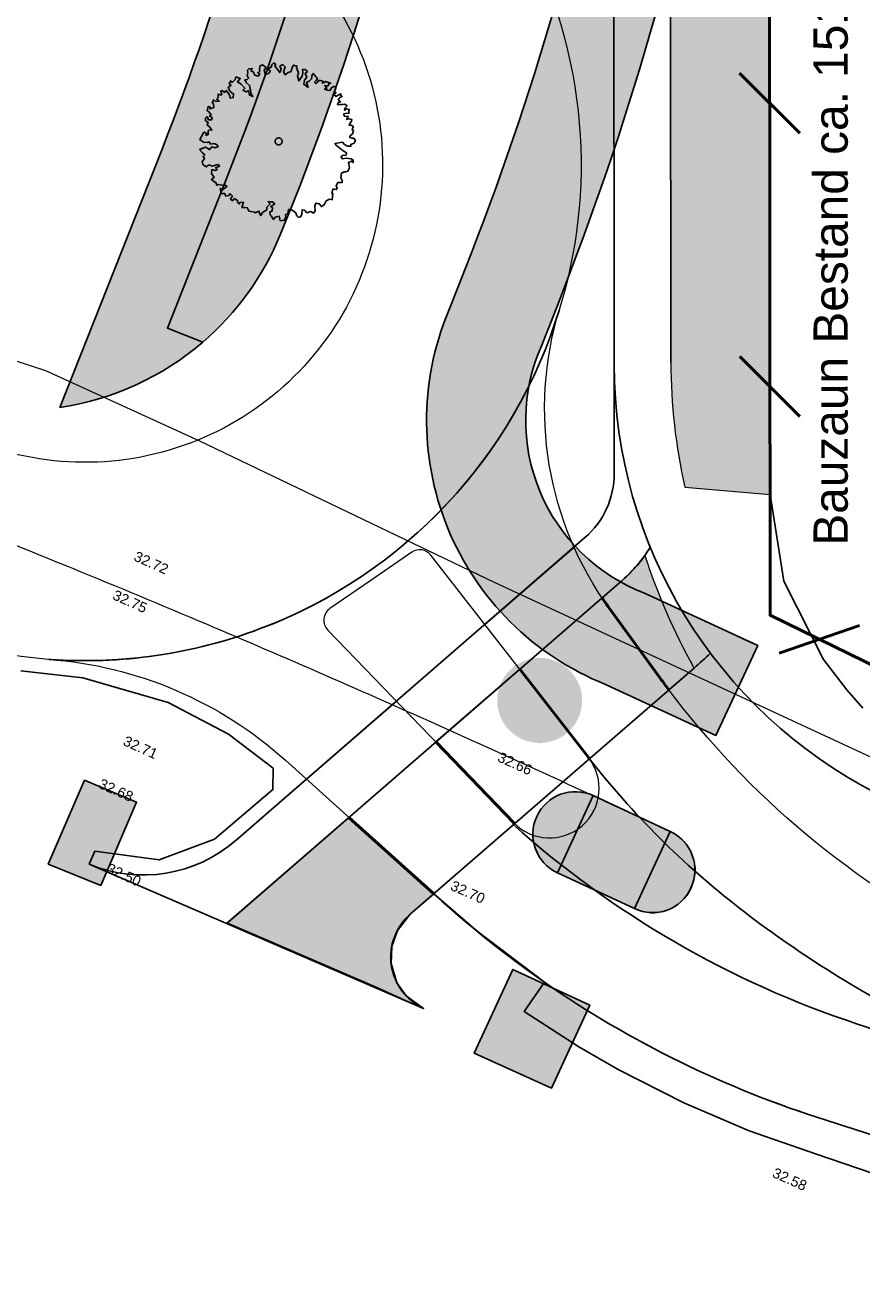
# Model space of a CAD drawing. Header units: metres. Extents: x -5569892 to 1712241, y -5568463 to 2085.
# Tile 16 of 68: x -5 to 25, y -229 to -184. Entities that reach past the tile are written whole.
import ezdxf

# ---------------------------------------------------------------- set-up
doc = ezdxf.new("R2010")
doc.units = ezdxf.units.M
doc.header["$LTSCALE"] = 0.5
doc.linetypes.add('Linienart-34', pattern=[4.2330000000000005, 2.116, -2.117])
for name, color, linetype, lineweight in [('30 -39 Baustelle- Fläche', 7, 'Continuous', 15), ('99.02_Vermesserplan-Höhe SWP', 7, 'Continuous', 18), ('99.02_Vermesserplan-Linie Zaun', 7, 'Continuous', 18), ('99.04_Ausf Ketziner Str-S-Achse-Berechnungen', 7, 'Continuous', 20), ('99.04_Ausf Ketziner Str-S-Borde-Kantenstein', 7, 'Continuous', 25), ('99.04_Erschließung_VP-KRA_S-LP-Krampnitz 1.BA$0$S-Achse-Berechn', 255, 'Continuous', 20), ('99.04_Erschließung_VP-S-Borde-Kantenstein', 7, 'Continuous', 25), ('Bemaßung', 7, 'Continuous', 5), ('Keine', 7, 'Continuous', 9)]:
    doc.layers.add(name, color=color, linetype=linetype, lineweight=lineweight)
for name, color, linetype, lineweight, true_color in [('99.04_Ausf Ketziner Str-E-EZF-NA 0.25', 7, 'Continuous', 25, 0x729900), ('99.04_Ausf Ketziner Str-S-Baum-versetzen_Schraffur', 30, 'Continuous', 30, 0xff7f00), ('99.04_Ausf Ketziner Str-S-Borde-Rundbord', 3, 'Continuous', 50, 0x00ff00), ('99.04_Ausf Ketziner Str-S-Markierung-Hilfslinien', 6, 'Continuous', 25, 0xff00ff), ('99.04_Ausf Ketziner Str-S_Hilfslinien_Variante 2a_2022-01-25', 30, 'Continuous', 25, 0xff7f00), ('99.04_Erschließung_VP-S-Farben-Fahrbahn-Fahrbahnteiler', 7, 'Continuous', 25, 0x666666), ('99.04_Erschließung_VP-S-Farben-Gehweg-Betonsteinpflaster', 7, 'Continuous', 25, 0xffd6a8), ('99.04_Erschließung_VP-S-Farben-Mulde', 7, 'Continuous', 25, 0xa8ffff), ('99.04_Erschließung_VP-S-Farben-Radweg', 7, 'Continuous', 25, 0xffa8a8), ('S-Baum', 7, 'Continuous', 25, 0x4c994c)]:
    doc.layers.add(name, color=color, linetype=linetype, lineweight=lineweight, true_color=true_color)
doc.styles.add('Arial', font='arial.ttf')

# ---------------------------------------------------------------- blocks, each defined once
blk = doc.blocks.new('Gruppe-31')
at = {"layer": 'S-Baum', "flags": 128}
blk.add_lwpolyline([(6.608975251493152, -188.1841926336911), (6.541123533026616, -188.1818883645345), (6.462636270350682, -188.1594231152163), (6.464269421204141, -188.1113835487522), (6.554875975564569, -188.0267545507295), (6.598383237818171, -187.9122335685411), (6.550998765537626, -187.8908199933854), (6.552625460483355, -187.842784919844), (6.591391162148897, -187.7846861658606), (6.517069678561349, -187.7227529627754), (6.437532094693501, -187.7313740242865), (6.45018013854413, -187.6921937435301), (6.521673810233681, -187.5871099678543), (6.53245228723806, -187.5195747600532), (6.44548660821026, -187.4968243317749), (6.348408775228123, -187.5218227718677), (6.408592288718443, -187.4163538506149), (6.264697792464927, -187.4029873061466), (6.2560710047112, -187.3234794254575), (6.355690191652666, -187.307050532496), (6.432020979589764, -187.3096439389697), (6.42718051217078, -187.2019729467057), (6.447929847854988, -187.1743835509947), (6.360960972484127, -187.1516345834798), (6.280176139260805, -187.1969858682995), (6.282762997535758, -187.1206855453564), (6.364604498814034, -187.0442465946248), (6.287458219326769, -186.9822175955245), (6.207630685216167, -186.999318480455), (6.131301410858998, -186.9967266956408), (6.031969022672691, -187.0046756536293), (6.05415589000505, -186.9346985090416), (6.134560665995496, -186.9006465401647), (6.057799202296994, -186.8273168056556), (6.128618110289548, -186.7420135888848), (6.197424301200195, -186.7160579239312), (6.141839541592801, -186.685879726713), (6.144143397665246, -186.6180634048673), (6.054876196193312, -186.663130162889), (5.965607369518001, -186.7081984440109), (5.897902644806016, -186.6181941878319), (5.978400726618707, -186.5813212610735), (5.911511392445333, -186.5507557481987), (5.954061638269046, -186.4645001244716), (5.976820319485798, -186.377569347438), (5.889850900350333, -186.3548132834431), (5.808392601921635, -186.4199530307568), (5.766134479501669, -186.4977344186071), (5.678491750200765, -186.4947620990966), (5.572407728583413, -186.451555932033), (5.652906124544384, -186.4146735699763), (5.576432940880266, -186.3328671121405), (5.695173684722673, -186.3368925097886), (5.726029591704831, -186.2615564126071), (5.786065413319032, -186.2437850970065), (5.679693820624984, -186.2090580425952), (5.609973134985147, -186.1784043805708), (5.551422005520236, -186.2358329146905), (5.491768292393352, -186.2422908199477), (5.522624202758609, -186.1669547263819), (5.426892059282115, -186.1523895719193), (5.367522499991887, -186.1503761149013), (5.325927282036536, -186.2083789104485), (5.27624101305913, -186.2547903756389), (5.218505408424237, -186.2047365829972), (5.279881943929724, -186.1474093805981), (5.321474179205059, -186.089401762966), (5.25688317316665, -185.9910205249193), (5.172215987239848, -185.9004496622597), (5.139778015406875, -185.9389532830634), (5.114721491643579, -186.0937084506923), (5.024393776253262, -186.1698603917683), (4.93483749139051, -186.223404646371), (4.988555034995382, -186.3921451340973), (4.836707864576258, -186.2794861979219), (4.86996049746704, -186.1335025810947), (4.941454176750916, -186.0284188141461), (4.889224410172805, -185.8993372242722), (4.967853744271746, -185.834108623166), (4.88252142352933, -185.763312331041), (4.794875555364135, -185.7603399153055), (4.810737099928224, -185.8768735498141), (4.786921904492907, -185.9948872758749), (4.665071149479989, -186.1661624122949), (4.611643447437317, -185.9889452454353), (4.654579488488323, -185.8913834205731), (4.582322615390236, -185.6852298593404), (4.595258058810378, -185.6375751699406), (4.477576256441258, -185.6024645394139), (4.417391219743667, -185.7079318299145), (4.39329718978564, -185.8344226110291), (4.28452404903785, -185.8703460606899), (4.182605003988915, -185.954589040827), (4.126594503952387, -185.853668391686), (4.183709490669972, -185.6717160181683), (4.098754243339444, -185.5896155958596), (3.997798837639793, -185.6456068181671), (4.042600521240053, -185.7433169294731), (3.99022307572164, -185.8688492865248), (3.887683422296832, -185.7210861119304), (3.822231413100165, -185.6481391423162), (3.852801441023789, -185.5812790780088), (3.786966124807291, -185.5196344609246), (3.707950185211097, -185.5961700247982), (3.693672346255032, -185.6833836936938), (3.575750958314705, -185.7387963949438), (3.660706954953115, -185.8208976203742), (3.578292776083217, -185.9142925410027), (3.48121341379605, -185.9392893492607), (3.439079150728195, -185.7855029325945), (3.43559624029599, -185.7821436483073), (3.509533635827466, -185.6884620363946), (3.385286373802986, -185.5965441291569), (3.296400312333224, -185.6303029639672), (3.281452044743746, -185.7373083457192), (3.289788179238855, -185.8252936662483), (3.217388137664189, -185.8737605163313), (3.28643476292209, -185.9241971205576), (3.232862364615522, -186.0015987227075), (3.109528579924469, -185.9662972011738), (3.054474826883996, -185.8371190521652), (2.976276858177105, -185.8061700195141), (3.018536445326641, -185.7283918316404), (2.902244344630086, -185.73576246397), (2.849727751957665, -185.7820787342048), (2.866165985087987, -185.8816541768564), (2.843407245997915, -185.9685865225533), (2.891032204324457, -186.0663907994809), (2.838514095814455, -186.1127054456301), (2.76180287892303, -186.1214223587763), (2.81469960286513, -186.2307215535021), (2.91887089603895, -186.3304435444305), (2.964771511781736, -186.4791154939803), (2.968941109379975, -186.6065679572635), (3.04446053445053, -186.716636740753), (2.918869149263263, -186.6642824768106), (2.884947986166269, -186.4962141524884), (2.803777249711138, -186.552874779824), (2.689881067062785, -186.4895986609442), (2.760029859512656, -186.4240777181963), (2.628929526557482, -186.283833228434), (2.495917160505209, -186.2001069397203), (2.596348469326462, -186.0762034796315), (2.442489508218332, -186.0228881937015), (2.419445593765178, -186.1182989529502), (2.317142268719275, -186.2138497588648), (2.26223233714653, -186.1638894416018), (2.207702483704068, -186.2695461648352), (2.276460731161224, -186.3284626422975), (2.175503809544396, -186.3844522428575), (2.230270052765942, -186.5221079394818), (2.362617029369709, -186.6256166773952), (2.349821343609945, -186.7524929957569), (2.241719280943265, -186.7686286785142), (2.214265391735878, -186.6601931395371), (2.103724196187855, -186.4980136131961), (2.041962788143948, -186.5666431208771), (1.956334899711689, -186.5043304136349), (1.907603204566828, -186.5224787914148), (1.942870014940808, -186.6509851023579), (1.88321598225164, -186.6574524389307), (1.816321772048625, -186.626891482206), (1.814021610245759, -186.6947150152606), (1.811338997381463, -186.7738385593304), (1.770515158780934, -186.809235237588), (1.855854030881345, -186.8800238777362), (1.727964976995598, -186.8954893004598), (1.662413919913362, -186.8253701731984), (1.610715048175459, -186.9311260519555), (1.657433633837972, -186.9723133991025), (1.664432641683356, -187.0998649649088), (1.523889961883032, -187.1545128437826), (1.537597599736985, -187.0842512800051), (1.467497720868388, -187.0648945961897), (1.425852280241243, -187.2077670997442), (1.492363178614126, -187.2496304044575), (1.576360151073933, -187.3599866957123), (1.515362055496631, -187.4060161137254), (1.601276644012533, -187.4598520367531), (1.590208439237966, -187.5358607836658), (1.471470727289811, -187.5318386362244), (1.427057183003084, -187.4228231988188), (1.365674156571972, -187.4801564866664), (1.374012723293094, -187.5681395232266), (1.45963818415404, -187.6304545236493), (1.428394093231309, -187.7170975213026), (1.513730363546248, -187.7878931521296), (1.5977273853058, -187.8982478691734), (1.570016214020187, -187.8858455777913), (1.469839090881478, -187.9137141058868), (1.465242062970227, -188.0493565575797), (1.384743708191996, -188.086237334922), (1.406831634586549, -188.0190848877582), (1.340612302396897, -187.9687402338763), (1.30007678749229, -187.9956586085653), (1.1759274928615, -188.2347557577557), (1.300172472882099, -188.3266712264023), (1.435488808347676, -188.3425780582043), (1.495907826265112, -188.3135075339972), (1.549763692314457, -188.3945485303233), (1.66945810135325, -188.3703147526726), (1.764332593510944, -188.4103079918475), (1.821302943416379, -188.4829728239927), (1.712247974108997, -188.5273684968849), (1.597298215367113, -188.4951817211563), (1.51488164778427, -188.5885773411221), (1.456856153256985, -188.5470018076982), (1.370559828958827, -188.5044682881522), (1.163947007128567, -188.5879934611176), (1.256805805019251, -188.687329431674), (1.341762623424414, -188.7694299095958), (1.282919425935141, -188.8353311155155), (1.337165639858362, -188.9050707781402), (1.256900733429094, -189.0183412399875), (1.281817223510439, -189.1182065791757), (1.395042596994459, -189.2012626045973), (1.50515492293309, -189.1257816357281), (1.610951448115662, -189.1774653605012), (1.731316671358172, -189.1334516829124), (1.819914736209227, -189.1081617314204), (1.866057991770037, -189.166313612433), (1.728059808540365, -189.2295311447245), (1.785415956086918, -189.2908897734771), (1.713689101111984, -189.3195760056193), (1.589968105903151, -189.2955759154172), (1.585367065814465, -189.431220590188), (1.676884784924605, -189.5701234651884), (1.578080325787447, -189.645987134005), (1.663710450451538, -189.708303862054), (1.738791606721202, -189.7476281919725), (1.775015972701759, -189.847876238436), (1.835343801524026, -189.8216338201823), (1.961981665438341, -189.8428992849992), (2.02945088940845, -189.8565051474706), (2.0586793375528, -189.8292033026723), (2.124612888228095, -189.8880208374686), (1.973577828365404, -190.0017216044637), (1.887284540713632, -189.9591913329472), (1.932227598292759, -190.1361215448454), (2.048134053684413, -190.1400523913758), (2.093225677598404, -190.2292826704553), (2.201610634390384, -190.2046661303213), (2.23501174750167, -190.1379020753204), (2.319675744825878, -190.2284744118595), (2.248569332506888, -190.3222551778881), (2.248186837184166, -190.333556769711), (2.322597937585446, -190.3926618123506), (2.393038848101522, -190.3186666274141), (2.50918731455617, -190.3989898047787), (2.495864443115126, -190.4579522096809), (2.553601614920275, -190.5080060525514), (2.5837860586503, -190.4524458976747), (2.711387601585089, -190.4454580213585), (2.657006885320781, -190.6303382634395), (2.753124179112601, -190.6335932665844), (2.852073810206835, -190.6369537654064), (2.869942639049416, -190.6941372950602), (2.907511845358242, -190.7548240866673), (2.955186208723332, -190.7677594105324), (3.109719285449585, -190.8012901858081), (3.128547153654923, -190.8302186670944), (3.149005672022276, -190.8111114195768), (3.258348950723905, -190.7582374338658), (3.282980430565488, -190.8665764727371), (3.320929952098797, -190.915956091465), (3.383938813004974, -190.8105900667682), (3.53430057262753, -190.7166730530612), (3.537559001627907, -190.6205936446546), (3.649299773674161, -190.4970729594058), (3.580923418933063, -190.4268493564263), (3.739237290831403, -190.4322176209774), (3.81326715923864, -190.5026337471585), (3.674216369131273, -190.5969351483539), (3.73233685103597, -190.6356866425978), (3.728311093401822, -190.7543683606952), (3.639330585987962, -190.790958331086), (3.653031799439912, -190.8876176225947), (3.691268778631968, -190.9285212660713), (3.766117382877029, -191.0583699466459), (3.828458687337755, -190.9727807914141), (3.973976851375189, -190.938109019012), (4.007897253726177, -191.1061765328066), (4.164439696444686, -191.0803659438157), (4.208330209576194, -190.9545441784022), (4.190843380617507, -190.8860503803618), (4.279824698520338, -190.8494596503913), (4.304504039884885, -190.7060117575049), (4.373021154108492, -190.6885335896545), (4.431045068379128, -190.7301090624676), (4.563775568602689, -190.8223091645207), (4.591611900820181, -190.9194446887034), (4.657449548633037, -190.9810901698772), (4.737663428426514, -190.9526901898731), (4.76889890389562, -190.866046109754), (4.782655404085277, -190.7109084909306), (4.861426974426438, -190.7248976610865), (4.946097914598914, -190.8154741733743), (5.083519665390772, -190.7692069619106), (5.180450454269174, -190.8319100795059), (5.242791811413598, -190.7463193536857), (5.228659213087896, -190.578921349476), (5.2690478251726, -190.4727834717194), (5.387115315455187, -190.4965910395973), (5.460091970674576, -190.5980855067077), (5.561048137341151, -190.5420950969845), (5.633884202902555, -190.3974523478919), (5.743611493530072, -190.3332783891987), (5.841884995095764, -190.3564130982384), (5.868958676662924, -190.1423183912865), (5.829667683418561, -190.1324938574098), (5.862919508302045, -189.9865110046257), (5.922291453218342, -189.9885237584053), (5.998328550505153, -189.9995913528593), (6.019078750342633, -189.9719996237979), (6.019364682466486, -189.9635220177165), (5.98625647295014, -189.8548947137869), (6.058128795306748, -189.7385068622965), (6.094499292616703, -189.7510572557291), (6.193829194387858, -189.7431121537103), (6.195842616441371, -189.6837669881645), (6.151039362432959, -189.5860568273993), (6.165463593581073, -189.4111376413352), (6.196559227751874, -189.412191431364), (6.266041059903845, -189.3664528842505), (6.313814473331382, -189.3765603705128), (6.393927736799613, -189.3509881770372), (6.454781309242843, -189.2257385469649), (6.413044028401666, -189.0376009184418), (6.522099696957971, -188.993207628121), (6.579841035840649, -189.0432545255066), (6.582811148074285, -188.9556534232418), (6.51630486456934, -188.9137934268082), (6.338870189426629, -188.8879716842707), (6.202117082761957, -188.9144534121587), (6.156072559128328, -188.8534831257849), (6.197659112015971, -188.7954808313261), (6.334029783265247, -188.780299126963), (6.345099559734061, -188.7042904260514), (6.223014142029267, -188.6322484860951), (5.994403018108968, -188.4462636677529), (5.937332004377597, -188.3764282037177), (6.202168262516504, -188.3288276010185), (6.278737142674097, -188.4078124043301), (6.384149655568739, -188.4707960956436), (6.500446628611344, -188.4634209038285), (6.493880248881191, -188.4066175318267), (6.493880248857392, -188.4066175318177), (6.611414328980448, -188.3625094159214), (6.662833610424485, -188.2652297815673)], close=True, dxfattribs=at)
at = {"layer": 'S-Baum'}
blk.add_rational_spline([(3.920243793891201, -188.4151687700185), (3.682406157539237, -188.3514254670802), (3.746149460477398, -188.1135878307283), (3.983987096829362, -188.1773311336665), (4.221824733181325, -188.2410744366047), (4.158081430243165, -188.4789120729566), (3.920243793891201, -188.4151687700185)], [1, 0.3333333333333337, 0.3333333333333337, 1, 0.3333333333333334, 0.3333333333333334, 1], degree=3, knots=[0, 0, 0, 0, 0.5, 0.5, 0.5, 1, 1, 1, 1], dxfattribs=at)
blk = doc.blocks.new('_23-07-06_Massenplan_TB_Weiterführende Schule (3D)')
at = {"layer": '99.04_Ausf Ketziner Str-E-EZF-NA 0.25', "linetype": 'Continuous', "lineweight": 0, "true_color": 0xdfff80}
h = blk.add_hatch(color=61, dxfattribs=at)
edge = h.paths.add_edge_path()
edge.add_line((18.28408204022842, -200.4957102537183), (21.29467773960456, -200.7585422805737))
edge.add_line((21.29467773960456, -200.7585422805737), (21.27044393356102, -171.8932475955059))
edge.add_line((21.27044393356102, -171.8932475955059), (17.77044516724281, -171.8961860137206))
edge.add_line((17.77044516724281, -171.8961860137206), (17.7907635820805, -196.0977928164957))
edge.add_line((17.7907635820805, -196.0977928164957), (17.79076358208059, -196.0977928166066))
edge.add_arc((37.79075650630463, -196.0810018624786), 19.9999999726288, 180.0481025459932, 192.7522313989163)
edge.add_line((18.28408203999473, -200.4957102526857), (18.28408204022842, -200.4957102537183))
h = blk.add_hatch(color=61, dxfattribs=at)
edge = h.paths.add_edge_path()
edge.add_line((16.87566166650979, -202.904403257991), (16.87566166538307, -202.9044032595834))
edge.add_arc((12.79405168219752, -200.0164178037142), 5.000000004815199, 310.9492347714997, 324.718288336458, ccw=False)
edge.add_line((16.07100210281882, -203.7928706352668), (16.07100210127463, -203.7928706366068))
edge.add_line((16.07100210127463, -203.7928706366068), (15.36414752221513, -204.4062312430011))
edge.add_line((15.36414752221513, -204.4062312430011), (17.7212180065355, -207.6568999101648))
edge.add_line((17.7212180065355, -207.6568999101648), (18.61022269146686, -206.8854817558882))
edge.add_arc((39.25992096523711, -195.5199671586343), 23.57084981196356, 198.2574203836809, 208.8282174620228, ccw=False)
h = blk.add_hatch(color=61, dxfattribs=at)
edge = h.paths.add_edge_path()
edge.add_line((6.433198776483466, -212.1559046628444), (2.14835282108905, -215.8740042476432))
edge.add_line((2.14835282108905, -215.8740042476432), (7.443447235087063, -218.1556050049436))
edge.add_line((7.443447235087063, -218.1556050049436), (9.066571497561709, -218.8982105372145))
edge.add_arc((9.9086342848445, -217.0841188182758), 1.999999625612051, 130.9492180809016, 245.10027420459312, ccw=False)
edge.add_line((8.597854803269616, -215.5735375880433), (9.428876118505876, -214.852433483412))
edge.add_line((9.428876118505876, -214.852433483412), (6.433198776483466, -212.1559046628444))
at = {"layer": '99.04_Ausf Ketziner Str-S-Baum-versetzen_Schraffur', "linetype": 'Continuous', "lineweight": 0, "true_color": 0xff7f00}
h = blk.add_hatch(color=30, dxfattribs=at)
edge = h.paths.add_edge_path()
edge.add_arc((13.16225209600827, -208.0285875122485), 1.499999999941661, 20.70020898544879, 110.7002090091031)
edge.add_line((12.6320347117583, -206.6254234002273), (12.63203471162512, -206.6254234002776))
edge.add_arc((13.16225209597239, -208.0285875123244), 1.499999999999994, 110.7002090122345, 200.7002090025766)
edge.add_line((11.75908798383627, -208.5588048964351), (11.7590879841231, -208.5588048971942))
edge.add_arc((13.16225209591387, -208.0285875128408), 1.499999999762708, 200.7002090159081, 290.7002090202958)
edge.add_arc((13.16225209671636, -208.0285875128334), 1.499999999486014, 290.7002089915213, 380.7002090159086)
at = {"layer": '99.04_Erschließung_VP-S-Farben-Fahrbahn-Fahrbahnteiler', "linetype": 'Continuous', "lineweight": 0}
h = blk.add_hatch(color=251, dxfattribs=at)
edge = h.paths.add_edge_path()
edge.add_line((13.79058459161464, -214.1105016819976), (15.04857512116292, -211.3870002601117))
edge.add_arc((14.41976235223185, -212.7488353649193), 1.500000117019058, 65.21537439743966, 155.2001173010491)
edge.add_arc((14.42718410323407, -212.7461045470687), 1.505602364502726, 155.4129228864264, 244.9872154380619)
h = blk.add_hatch(color=251, dxfattribs=at)
edge = h.paths.add_edge_path()
edge.add_arc((17.14785873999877, -214.0372145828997), 1.482862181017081, 244.5689361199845, 335.8639584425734)
edge.add_arc((17.13943946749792, -214.0143405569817), 1.500000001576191, 335.1981040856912, 425.1882221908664)
edge.add_line((17.76889748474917, -212.6528037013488), (16.51108090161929, -215.3763912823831))
at = {"layer": '99.04_Erschließung_VP-S-Farben-Gehweg-Betonsteinpflaster', "linetype": 'Continuous', "lineweight": 0, "true_color": 0xffd6a8}
h = blk.add_hatch(color=41, dxfattribs=at)
edge = h.paths.add_edge_path()
edge.add_line((8.722471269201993, -114.757443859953), (6.222472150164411, -114.7595427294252))
edge.add_line((6.222472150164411, -114.7595427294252), (6.256069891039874, -154.7783784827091))
edge.add_line((6.256069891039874, -154.7783784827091), (6.256069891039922, -154.7783784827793))
edge.add_arc((-85.57867204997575, -154.8393027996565), 91.83476214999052, -21.55018855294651, 0.038010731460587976, ccw=False)
edge.add_line((-0.1635112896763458, -188.5716885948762), (-0.1635112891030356, -188.5716885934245))
edge.add_line((-0.1635112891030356, -188.5716885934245), (-3.765634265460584, -197.6880718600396))
edge.add_arc((-5.241975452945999, -187.7976514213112), 9.999999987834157, 278.4898450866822, 310.6914595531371)
edge.add_line((1.277878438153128, -195.3799667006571), (0.02936401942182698, -194.8866457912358))
edge.add_line((0.02936401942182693, -194.8866457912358), (2.161567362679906, -189.4903883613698))
edge.add_arc((-85.4937942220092, -154.8554267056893), 94.24989646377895, 338.4397075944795, 360.04811458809)
edge.add_line((8.756069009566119, -154.7762796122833), (8.722471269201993, -114.757443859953))
h = blk.add_hatch(color=41, dxfattribs=at)
edge = h.paths.add_edge_path()
edge.add_line((21.22473198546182, -117.4509474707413), (17.72473823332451, -117.453885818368))
edge.add_line((17.72473823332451, -117.453885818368), (17.75606583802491, -154.7687236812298))
edge.add_line((17.75606583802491, -154.7687236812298), (17.75606583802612, -154.7687236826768))
edge.add_arc((-85.49378434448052, -154.8554285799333), 103.2498865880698, -21.560292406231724, 0.04811458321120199, ccw=False)
edge.add_line((10.5318505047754, -192.7977075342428), (10.53185050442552, -192.7977075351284))
edge.add_line((10.53185050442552, -192.7977075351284), (10.04420175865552, -194.0592877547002))
edge.add_line((10.04420175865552, -194.0592877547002), (10.04420175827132, -194.05928775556))
edge.add_arc((19.19577534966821, -198.1482351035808), 10.0235118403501, 155.9247815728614, 248.2983980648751)
edge.add_line((15.4893539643, -207.4613028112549), (15.48935396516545, -207.4613028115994))
edge.add_line((15.48935396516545, -207.4613028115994), (19.37378514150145, -209.2635018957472))
edge.add_line((19.37378514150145, -209.2635018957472), (20.85862528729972, -206.0940776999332))
edge.add_line((20.85862528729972, -206.0940776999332), (16.85901216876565, -204.2388627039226))
edge.add_arc((19.2039329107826, -198.1398621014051), 6.534252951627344, 156.023573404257, 248.9694349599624, ccw=False)
edge.add_line((13.23350283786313, -195.4845982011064), (13.78696061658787, -194.0838872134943))
edge.add_line((13.78696061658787, -194.0838872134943), (13.78696061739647, -194.0838872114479))
edge.add_arc((-85.49378049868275, -154.8554293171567), 106.7498827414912, 338.4397075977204, 360.0481145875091)
edge.add_line((21.25606460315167, -154.7657852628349), (21.25606460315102, -154.7657852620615))
edge.add_line((21.25606460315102, -154.7657852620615), (21.22473198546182, -117.4509474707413))
h = blk.add_hatch(color=41, dxfattribs=at)
edge = h.paths.add_edge_path()
edge.add_line((21.22473198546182, -117.4509474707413), (17.72473823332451, -117.453885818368))
edge.add_line((17.72473823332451, -117.453885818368), (17.75606583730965, -154.7687236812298))
edge.add_arc((-85.49378434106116, -154.8554285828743), 103.2498865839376, -21.560292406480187, 0.048114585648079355, ccw=False)
edge.add_line((10.53185050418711, -192.797707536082), (10.04420175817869, -194.0592877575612))
edge.add_line((10.04420175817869, -194.0592877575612), (10.04420175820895, -194.0592877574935))
edge.add_arc((19.19577534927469, -198.1482351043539), 10.02351183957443, 155.9247815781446, 248.29839806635)
edge.add_line((15.48935396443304, -207.4613028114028), (15.48935396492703, -207.4613028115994))
edge.add_line((15.48935396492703, -207.4613028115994), (19.37378514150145, -209.2635018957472))
edge.add_line((19.37378514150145, -209.2635018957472), (20.85862528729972, -206.0940776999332))
edge.add_line((20.85862528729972, -206.0940776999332), (16.85901216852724, -204.2388627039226))
edge.add_arc((19.20393291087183, -198.139862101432), 6.534252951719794, 156.0235734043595, 248.9694349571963, ccw=False)
edge.add_line((13.23350283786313, -195.4845982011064), (13.78696061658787, -194.0838872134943))
edge.add_line((13.78696061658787, -194.0838872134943), (13.78696061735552, -194.0838872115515))
edge.add_arc((-85.49378049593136, -154.8554293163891), 106.7498827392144, 338.4397075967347, 360.0481145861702)
edge.add_line((21.25606460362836, -154.7657852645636), (21.25606460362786, -154.7657852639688))
edge.add_line((21.25606460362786, -154.7657852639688), (21.22473198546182, -117.4509474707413))
h = blk.add_hatch(color=41, dxfattribs=at)
edge = h.paths.add_edge_path()
edge.add_line((8.724741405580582, -117.4614416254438), (6.224742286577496, -117.463540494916))
edge.add_line((6.224742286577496, -117.463540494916), (6.256069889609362, -154.7783784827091))
edge.add_line((6.256069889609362, -154.7783784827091), (6.256069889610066, -154.7783784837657))
edge.add_arc((-85.57867205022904, -154.8393028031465), 91.8347621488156, -21.550188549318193, 0.038010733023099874, ccw=False)
edge.add_line((-0.1635112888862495, -188.5716885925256), (-0.1635112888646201, -188.5716885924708))
edge.add_line((-0.1635112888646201, -188.5716885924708), (-3.765634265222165, -197.6880718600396))
edge.add_arc((-5.241975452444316, -187.7976514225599), 9.999999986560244, 278.4898450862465, 310.6914595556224)
edge.add_line((1.277878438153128, -195.3799667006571), (0.02936401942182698, -194.8866457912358))
edge.add_line((0.02936401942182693, -194.8866457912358), (2.16156736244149, -189.4903883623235))
edge.add_arc((-85.49379423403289, -154.8554267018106), 94.24989647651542, 338.4397075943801, 360.0481145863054)
edge.add_line((8.756069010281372, -154.7762796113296), (8.724741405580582, -117.4614416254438))
for points in [[(15.0489375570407, -211.3871677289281), (13.79058698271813, -214.1105027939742), (16.51045126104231, -215.3760945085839), (17.76893409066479, -212.6529032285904)], [(10.84787892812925, -220.4791407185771), (13.58439576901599, -221.7089440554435), (14.9361617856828, -218.7834385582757), (12.21463341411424, -217.521197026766)]]:
    blk.add_hatch(color=41, dxfattribs=at).paths.add_polyline_path(points)
at = {"layer": '99.04_Erschließung_VP-S-Farben-Mulde', "linetype": 'Continuous', "lineweight": 0, "true_color": 0xa8ffff}
h = blk.add_hatch(color=131, dxfattribs=at)
edge = h.paths.add_edge_path()
edge.add_line((11.22474052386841, -117.4593427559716), (8.724741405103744, -117.4614416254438))
edge.add_line((8.724741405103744, -117.4614416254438), (8.756069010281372, -154.7762796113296))
edge.add_arc((-85.4937942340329, -154.8554267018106), 94.24989647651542, -21.56029240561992, 0.04811458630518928, ccw=False)
edge.add_line((2.16156736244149, -189.4903883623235), (0.02936401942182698, -194.8866457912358))
edge.add_line((0.02936401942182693, -194.8866457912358), (1.277878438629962, -195.3799666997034))
edge.add_arc((-5.241968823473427, -187.7976561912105), 9.999992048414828, 310.6914485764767, 337.6825756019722)
edge.add_line((4.008966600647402, -191.5950282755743), (4.486646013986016, -190.4090881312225))
edge.add_line((4.486646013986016, -190.4090881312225), (4.486646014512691, -190.4090881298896))
edge.add_arc((-85.49379148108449, -154.8554272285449), 96.74989372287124, 338.4397075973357, 360.0481145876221)
edge.add_line((11.25606812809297, -154.7741807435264), (11.25606812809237, -154.7741807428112))
edge.add_line((11.25606812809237, -154.7741807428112), (11.22474052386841, -117.4593427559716))
h = blk.add_hatch(color=131, dxfattribs=at)
edge = h.paths.add_edge_path()
edge.add_line((11.22474052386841, -117.4593427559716), (8.724741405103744, -117.4614416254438))
edge.add_line((8.724741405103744, -117.4614416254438), (8.756069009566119, -154.7762796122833))
edge.add_arc((-85.4937942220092, -154.8554267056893), 94.24989646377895, -21.560292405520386, 0.048114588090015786, ccw=False)
edge.add_line((2.161567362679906, -189.4903883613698), (0.02936401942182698, -194.8866457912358))
edge.add_line((0.02936401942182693, -194.8866457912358), (1.277878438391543, -195.3799666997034))
edge.add_arc((-5.241968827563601, -187.7976561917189), 9.999992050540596, 310.6914485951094, 337.6825756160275)
edge.add_line((4.008966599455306, -191.5950282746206), (4.486646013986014, -190.4090881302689))
edge.add_arc((-85.49379147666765, -154.8554272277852), 96.74989371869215, 338.4397075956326, 360.0481145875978)
edge.add_line((11.25606812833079, -154.7741807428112), (11.22474052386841, -117.4593427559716))
at = {"layer": '99.04_Erschließung_VP-S-Farben-Radweg', "linetype": 'Continuous', "lineweight": 0, "true_color": 0xffa8a8}
blk.add_hatch(color=21, dxfattribs=at).paths.add_polyline_path([(-2.903181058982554, -210.8421790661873), (-4.179229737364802, -213.8021046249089), (-2.327241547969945, -214.5581805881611), (-1.061338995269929, -211.6217900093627)])
at = {"layer": '99.02_Vermesserplan-Linie Zaun', "color": 7, "linetype": 'Continuous', "lineweight": 18}
for p, q in [((-65.1452074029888, -176.3586237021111), (-4.271977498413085, -196.3853436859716)), ((-4.271977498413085, -196.3853436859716), (1.156454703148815, -198.8677919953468)), ((1.156454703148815, -198.8677919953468), (11.5596092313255, -203.849174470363)), ((11.5596092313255, -203.849174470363), (29.50796896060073, -212.1938937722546))]:
    blk.add_line(p, q, dxfattribs=at)
at = {"layer": '99.04_Ausf Ketziner Str-E-EZF-NA 0.25', "lineweight": 5, "flags": 128}
for points in [[(18.28408204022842, -200.4957102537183), (21.29467773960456, -200.7585422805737), (21.27044393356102, -171.8932475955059), (17.77044516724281, -171.8961860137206), (17.7907635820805, -196.0977928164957), (17.79076358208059, -196.0977928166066, 0.05548906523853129), (18.28408203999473, -200.4957102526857)], [(16.8756616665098, -202.904403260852), (16.87566166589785, -202.9044032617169, -0.06015121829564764), (16.07100210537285, -203.7928706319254), (16.07100210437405, -203.7928706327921), (15.36414752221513, -204.4062312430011), (17.7212180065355, -207.6568999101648), (18.61022269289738, -206.8854817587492), (18.61022269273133, -206.8854817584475, -0.04615653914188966), (16.87566166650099, -202.9044032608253)], [(6.433198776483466, -212.1559046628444), (2.14835282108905, -215.8740042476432), (7.443447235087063, -218.1556050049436), (9.0665714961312, -218.8982105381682, -0.5438094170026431), (8.59785480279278, -215.5735375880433), (9.428876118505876, -214.852433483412)]]:
    blk.add_lwpolyline(points, format="xyb", close=True, dxfattribs=at)
at = {"layer": '99.04_Ausf Ketziner Str-S-Achse-Berechnungen', "linetype": 'Continuous', "flags": 128}
for points in [[(-9.066949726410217, -172.7542098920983, -0.4142135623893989), (13.48916773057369, -182.9385883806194), (13.48916773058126, -182.9385883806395, -0.4142135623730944), (3.304789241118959, -205.4947058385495), (3.304789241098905, -205.4947058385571), (3.304602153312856, -205.4947765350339, -0.4142135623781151), (-19.25151530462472, -195.3103980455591, -0.4142135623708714), (-9.06713681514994, -172.7542805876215)], [(-6.592601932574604, -179.3023090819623, -0.4142135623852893), (6.941068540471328, -185.4129361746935, -0.4142135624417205), (0.8304414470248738, -198.9466066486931), (0.8302543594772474, -198.9466773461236, -0.4142135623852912), (-12.70341611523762, -192.8360502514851, -0.414213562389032), (-6.592789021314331, -179.3023797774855)], [(40.95632603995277, -223.0699905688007, -0.00195453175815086), (28.09142792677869, -216.439612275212), (28.0914279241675, -216.4396122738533, -0.1161341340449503), (17.41709587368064, -207.2457450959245), (17.417095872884, -207.2457450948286), (15.62916134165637, -204.7860232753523), (15.62916134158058, -204.7860232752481, -0.2353422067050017), (13.85768192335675, -194.2297336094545), (13.85768192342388, -194.2297336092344), (13.85771108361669, -194.2296379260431)], [(7.204151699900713, -203.7917035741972), (5.762141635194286, -204.7832210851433, 0.4635529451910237), (5.685720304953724, -205.5425094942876), (12.25331212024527, -212.3451017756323), (12.25331212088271, -212.3451017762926, 0.3987707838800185), (14.65938623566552, -212.4512313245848), (14.65938623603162, -212.4512313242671), (14.65938623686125, -212.451231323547, 0.398770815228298), (14.89285675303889, -210.0541606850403), (14.89285675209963, -210.0541606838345), (9.323731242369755, -202.9050331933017), (9.32373124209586, -202.9050331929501, 0.3969065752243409), (8.645996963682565, -202.8002993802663), (8.645996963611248, -202.8002993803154), (7.2039868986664, -203.7918168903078)], [(-4.156992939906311, -206.5779673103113, -0.1664946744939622), (4.188612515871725, -210.1354629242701), (9.715568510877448, -215.1104967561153), (9.715568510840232, -215.1104967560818, 0.1077014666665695), (23.26974095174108, -222.8408377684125), (23.26974095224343, -222.84083776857, -0.04208222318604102), (38.00114915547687, -228.859371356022)], [(26.59218045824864, -219.3956478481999, -0.04727870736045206), (20.21744601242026, -215.3620094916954, -0.06267014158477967), (14.89301592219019, -210.0543650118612)]]:
    blk.add_lwpolyline(points, format="xyb", dxfattribs=at)
at = {"layer": '99.04_Ausf Ketziner Str-S-Borde-Kantenstein'}
for p, q in [((21.239284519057, -134.7787431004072), (21.29300698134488, -198.7740298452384)), ((17.75765869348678, -156.6660012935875), (17.79076358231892, -196.097792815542)), ((14.37543701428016, -202.6161760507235), (14.76022041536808, -202.2822869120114)), ((15.36414752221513, -204.4062312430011), (16.07100210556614, -203.792870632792)), ((9.500772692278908, -209.4940714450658), (12.45775478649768, -206.9282023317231)), ((2.449869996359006, -212.9643805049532), (4.935359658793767, -210.8076398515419)), ((2.116676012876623, -215.9014912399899), (6.433198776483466, -212.1559046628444))]:
    blk.add_line(p, q, dxfattribs=at)
at = {"layer": '99.04_Ausf Ketziner Str-S-Borde-Kantenstein', "flags": 128}
for points in [[(14.76022194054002, -202.282289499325, 0.2175731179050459), (15.79405063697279, -200.0138991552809), (15.77455880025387, -176.7968428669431, 0.3069110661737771), (12.6236656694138, -172.1555255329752), (10.98350523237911, -171.5026745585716)], [(17.72121800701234, -207.6568999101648), (18.61022269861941, -206.8854817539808), (18.61022271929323, -206.8854817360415, 0.012186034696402), (19.18656229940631, -206.3602142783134), (19.18656231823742, -206.3602142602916)], [(9.0665714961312, -218.8982105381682, -0.5438092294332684), (8.59785480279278, -215.5735375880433), (9.428876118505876, -214.852433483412)]]:
    blk.add_lwpolyline(points, format="xyb", dxfattribs=at)
at = {"layer": '99.04_Ausf Ketziner Str-S-Borde-Kantenstein'}
for centre, radius, start, end in [((32.79135394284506, -196.1666062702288), 16.99999997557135, 180.0530215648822, 242.9580599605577), ((12.79405167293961, -200.016417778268), 5.000000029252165, 310.9492346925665, 328.6350891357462), ((-0.8270790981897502, -209.1879291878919), 4.999999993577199, 247.6317952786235, 310.9492518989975)]:
    blk.add_arc(centre, radius, start, end, dxfattribs=at)
at = {"layer": '99.04_Ausf Ketziner Str-S-Borde-Rundbord'}
blk.add_line((6.433198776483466, -212.1559046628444), (9.428876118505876, -214.852433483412), dxfattribs=at)
at = {"layer": '99.04_Ausf Ketziner Str-S-Borde-Rundbord', "flags": 128}
for points in [[(17.72121799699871, -207.656899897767), (17.72121797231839, -207.6568998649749, -0.004159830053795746), (17.41709594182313, -207.2457451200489), (17.41709591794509, -207.2457450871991), (15.62916130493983, -204.7860232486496, -0.009648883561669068), (15.36414752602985, -204.4062312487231)], [(14.91894834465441, -210.0885200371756), (14.91894832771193, -210.0885200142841, 0.006163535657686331), (14.89285677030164, -210.0541607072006), (14.89285675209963, -210.0541606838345), (12.45775478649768, -206.9282023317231)], [(9.500772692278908, -209.4940714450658), (12.25331212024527, -212.3451017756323), (12.25331213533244, -212.3451017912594, 0.006107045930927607), (12.28337693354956, -212.375490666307), (12.28337694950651, -212.3754906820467)]]:
    blk.add_lwpolyline(points, format="xyb", dxfattribs=at)
at = {"layer": '99.04_Ausf Ketziner Str-S-Markierung-Hilfslinien'}
for p, q in [((11.22695559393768, -205.3482163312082), (14.37543701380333, -202.6161760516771)), ((4.935359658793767, -210.8076398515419), (8.109667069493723, -208.0531895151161))]:
    blk.add_line(p, q, dxfattribs=at)
at = {"layer": '99.04_Ausf Ketziner Str-S-Markierung-Hilfslinien', "flags": 128}
for points in [[(24.56935764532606, -208.2955264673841), (24.00657187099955, -207.6566769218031), (23.17457131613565, -206.5865779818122), (21.77753176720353, -203.8200001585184), (21.29467773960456, -200.7585422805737), (21.2702770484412, -171.6944676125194)], [(-5.140069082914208, -206.982238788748), (-2.952642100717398, -207.225354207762), (0.05518507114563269, -208.0962168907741), (2.180875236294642, -209.2226234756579), (3.75578837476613, -210.4194498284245), (3.752606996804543, -211.1719560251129), (1.686701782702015, -212.9203399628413), (-0.2687107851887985, -213.6531533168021), (-2.539590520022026, -213.3493393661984), (-2.729869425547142, -213.8117179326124), (9.066543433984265, -218.898197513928), (8.451019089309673, -218.453555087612), (8.12745613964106, -217.993735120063), (7.921060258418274, -217.3067097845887), (7.943999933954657, -216.7096735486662), (8.142651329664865, -216.1453419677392), (8.59785480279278, -215.5735375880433), (9.428876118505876, -214.852433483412), (10.95416209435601, -216.1763776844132), (13.33322102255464, -217.9759129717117), (12.62039144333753, -219.0026804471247), (14.54891369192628, -220.2565465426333), (15.93199442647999, -221.0577296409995), (18.25179090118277, -222.2349728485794), (20.55334609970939, -223.2142017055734), (22.89587518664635, -224.0336178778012), (26.96922670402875, -225.4140858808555)]]:
    blk.add_lwpolyline(points, dxfattribs=at)
for points in [[(13.85768194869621, -194.2297335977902, -0.2324231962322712), (3.304789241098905, -205.4947058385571), (3.304789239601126, -205.494705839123, -0.1089939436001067), (-4.156992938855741, -206.5779673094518), (-4.156992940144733, -206.5779673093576)], [(33.7716277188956, -223.0514990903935), (26.5921804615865, -219.3956478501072, -0.04727870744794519), (20.21744600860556, -215.3620094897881, -0.06267014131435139), (14.89301592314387, -210.0543650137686)], [(12.211114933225, -212.3920794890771, 0.1034342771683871), (24.37290951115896, -219.4478977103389), (24.37290951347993, -219.4478977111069, -0.02328272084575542), (33.77162771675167, -223.0514990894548), (33.7716277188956, -223.0514990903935)], [(13.3332489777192, -217.9758727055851), (13.33324898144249, -217.97587270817, 0.0759234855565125), (23.2697409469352, -222.8408377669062), (23.26974095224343, -222.84083776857, -0.04208213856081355), (38.00114915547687, -228.859371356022)]]:
    blk.add_lwpolyline(points, format="xyb", dxfattribs=at)
at = {"layer": '99.04_Ausf Ketziner Str-S_Hilfslinien_Variante 2a_2022-01-25'}
for p, q in [((2.451723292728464, -212.9627723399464), (14.76022194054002, -202.282289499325)), ((2.148352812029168, -215.8740042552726), (16.07100210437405, -203.7928706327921)), ((8.597317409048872, -215.5740039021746), (18.53791928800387, -206.948221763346))]:
    blk.add_line(p, q, dxfattribs=at)
at = {"layer": '99.04_Erschließung_VP-KRA_S-LP-Krampnitz 1.BA$0$S-Achse-Berechn', "linetype": 'Continuous', "flags": 128}
for points in [[(-8.471511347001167, -201.2987461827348, -0.00314359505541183), (-3.619501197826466, -203.2427703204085, -0.003173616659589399), (1.104740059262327, -205.2052266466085), (1.104833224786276, -205.2052660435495, -0.002759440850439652), (5.304060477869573, -207.0083485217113), (5.304060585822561, -207.0083485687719, -0.002456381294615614), (9.484355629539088, -208.8551822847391), (9.4843557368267, -208.8551823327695, -0.002301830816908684), (13.64179593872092, -210.7394039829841), (13.64179600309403, -210.7394040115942), (13.64179620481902, -210.7394041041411, -0.001998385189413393), (17.78288874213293, -212.659315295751), (17.78288894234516, -212.6593153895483)], [(15.04857515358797, -211.3870002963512), (15.04857533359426, -211.3870003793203), (15.04857540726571, -211.3870004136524, -0.0006763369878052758), (16.41624893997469, -212.0212032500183), (16.41624888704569, -212.0212032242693), (16.4162490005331, -212.021203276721), (16.41624908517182, -212.0212033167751), (16.41624912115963, -212.0212033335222, -0.0006432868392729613), (17.78243592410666, -212.6591031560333), (17.78243595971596, -212.6591031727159), (17.78243595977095, -212.6591031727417, -0.4142330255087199), (18.50449020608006, -214.6538291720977), (18.50449020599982, -214.653829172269, -0.4142138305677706), (16.50980611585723, -215.3757947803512), (16.50971550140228, -215.3757523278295), (16.50971564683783, -215.3757523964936), (16.50971552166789, -215.3757523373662, 0.0006431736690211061), (15.15088782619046, -214.7412879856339), (15.15088751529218, -214.7412878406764), (15.15088764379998, -214.7412879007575), (15.15088754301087, -214.7412878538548, 0.0006763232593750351), (13.79057772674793, -214.1104985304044), (13.7905776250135, -214.1104984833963), (13.79057786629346, -214.1104985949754, -0.4141842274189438), (13.05803114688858, -212.1197898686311, -0.4141840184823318), (15.04866593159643, -211.3870422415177)]]:
    blk.add_lwpolyline(points, format="xyb", dxfattribs=at)
at = {"layer": '99.04_Erschließung_VP-S-Borde-Kantenstein', "linetype": 'Continuous', "lineweight": 9}
for p, q in [((0.02936401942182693, -194.8866457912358), (1.277878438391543, -195.3799666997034)), ((19.37378514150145, -209.2635018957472), (20.85862528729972, -206.0940776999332)), ((10.84787892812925, -220.4791407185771), (12.21463341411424, -217.521197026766)), ((13.58439576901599, -221.7089440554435), (14.9361617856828, -218.7834385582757))]:
    blk.add_line(p, q, dxfattribs=at)
at = {"layer": '99.04_Erschließung_VP-S-Borde-Kantenstein', "lineweight": 9}
for p, q in [((-2.903181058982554, -210.8421790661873), (-4.179229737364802, -213.8021046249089)), ((-1.061338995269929, -211.6217900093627), (-2.327241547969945, -214.5581805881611))]:
    blk.add_line(p, q, dxfattribs=at)
at = {"layer": '99.04_Erschließung_VP-S-Borde-Kantenstein', "linetype": 'Linienart-34', "lineweight": 9, "flags": 128}
blk.add_lwpolyline([(6.126000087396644, 0.1499579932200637), (6.256069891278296, -154.7783784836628), (6.256069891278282, -154.7783784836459, -0.09456473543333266), (-0.1635112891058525, -188.5716885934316), (-0.1635112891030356, -188.5716885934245), (-3.765634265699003, -197.6880718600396)], format="xyb", dxfattribs=at)
at = {"layer": '99.04_Erschließung_VP-S-Borde-Kantenstein', "linetype": 'Continuous', "lineweight": 9, "flags": 128}
for points in [[(21.22473699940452, -117.4509474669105), (21.25606460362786, -154.7657852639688), (21.25606460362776, -154.7657852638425, -0.09456473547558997), (13.78696061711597, -194.0838872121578), (13.78696061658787, -194.0838872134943), (13.23350283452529, -195.4845982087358)], [(8.724741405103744, -117.4614416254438), (8.756069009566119, -154.7762796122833), (8.756069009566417, -154.7762796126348, -0.09456473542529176), (2.161567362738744, -189.4903883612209), (2.161567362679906, -189.4903883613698), (0.02936401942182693, -194.8866457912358)], [(16.859012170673, -204.2388627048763), (16.85901208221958, -204.2388626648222), (16.85901215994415, -204.2388627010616, -0.001905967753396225), (20.85862532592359, -206.0940777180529)]]:
    blk.add_lwpolyline(points, format="xyb", dxfattribs=at)
at = {"layer": '99.04_Erschließung_VP-S-Borde-Kantenstein', "linetype": 'Continuous', "lineweight": 9}
blk.add_arc((19.20393675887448, -198.139860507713), 6.534255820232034, 156.0235999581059, 248.9694085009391, dxfattribs=at)
at = {"layer": '99.04_Erschließung_VP-S-Farben-Fahrbahn-Fahrbahnteiler', "flags": 128}
for points in [[(13.79058459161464, -214.1105016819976), (15.04857512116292, -211.3870002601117, 0.4141355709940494), (13.05809474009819, -212.1196599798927, 0.4120390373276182)], [(16.51108090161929, -215.3763912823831, 0.420849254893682), (18.50108486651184, -214.6435637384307, 0.414163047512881), (17.76889748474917, -212.6528037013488)]]:
    blk.add_lwpolyline(points, format="xyb", close=True, dxfattribs=at)
at = {"layer": '99.04_Erschließung_VP-S-Farben-Gehweg-Betonsteinpflaster', "flags": 128}
for points in [[(8.722471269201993, -114.757443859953), (6.222472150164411, -114.7595427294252), (6.256069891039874, -154.7783784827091), (6.256069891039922, -154.7783784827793, -0.09447588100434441), (-0.1635112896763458, -188.5716885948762), (-0.1635112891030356, -188.5716885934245), (-3.765634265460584, -197.6880718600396, 0.1414380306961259), (1.277878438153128, -195.3799667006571), (0.02936401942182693, -194.8866457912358), (2.161567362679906, -189.4903883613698, 0.09456484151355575), (8.756069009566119, -154.7762796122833)], [(21.22473198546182, -117.4509474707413), (17.72473823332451, -117.453885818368), (17.75606583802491, -154.7687236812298), (17.75606583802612, -154.7687236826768, -0.09456484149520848), (10.5318505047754, -192.7977075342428), (10.53185050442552, -192.7977075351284), (10.04420175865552, -194.0592877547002), (10.04420175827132, -194.05928775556, 0.4264000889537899), (15.4893539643, -207.4613028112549), (15.48935396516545, -207.4613028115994), (19.37378514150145, -209.2635018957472), (20.85862528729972, -206.0940776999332), (16.85901216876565, -204.2388627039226, -0.429354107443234), (13.23350283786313, -195.4845982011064), (13.78696061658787, -194.0838872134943), (13.78696061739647, -194.0838872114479, 0.09456484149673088), (21.25606460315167, -154.7657852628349), (21.25606460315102, -154.7657852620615)], [(21.22473198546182, -117.4509474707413), (17.72473823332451, -117.453885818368), (17.75606583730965, -154.7687236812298, -0.0945648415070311), (10.53185050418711, -192.797707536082), (10.04420175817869, -194.0592877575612), (10.04420175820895, -194.0592877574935, 0.4264000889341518), (15.48935396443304, -207.4613028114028), (15.48935396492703, -207.4613028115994), (19.37378514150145, -209.2635018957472), (20.85862528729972, -206.0940776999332), (16.85901216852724, -204.2388627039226, -0.4293541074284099), (13.23350283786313, -195.4845982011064), (13.78696061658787, -194.0838872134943), (13.78696061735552, -194.0838872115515, 0.09456484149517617), (21.25606460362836, -154.7657852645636), (21.25606460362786, -154.7657852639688)], [(8.724741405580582, -117.4614416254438), (6.224742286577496, -117.463540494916), (6.256069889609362, -154.7783784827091), (6.256069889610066, -154.7783784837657, -0.0944758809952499), (-0.1635112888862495, -188.5716885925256), (-0.1635112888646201, -188.5716885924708), (-3.765634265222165, -197.6880718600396, 0.1414380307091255), (1.277878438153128, -195.3799667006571), (0.02936401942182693, -194.8866457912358), (2.16156736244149, -189.4903883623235, 0.0945648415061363), (8.756069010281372, -154.7762796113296)]]:
    blk.add_lwpolyline(points, format="xyb", close=True, dxfattribs=at)
for points in [[(15.0489375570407, -211.3871677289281), (13.79058698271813, -214.1105027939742), (16.51045126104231, -215.3760945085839), (17.76893409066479, -212.6529032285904)], [(10.84787892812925, -220.4791407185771), (13.58439576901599, -221.7089440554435), (14.9361617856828, -218.7834385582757), (12.21463341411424, -217.521197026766)]]:
    blk.add_lwpolyline(points, close=True, dxfattribs=at)
at = {"layer": '99.04_Erschließung_VP-S-Farben-Mulde', "flags": 128}
for points in [[(11.22474052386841, -117.4593427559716), (8.724741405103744, -117.4614416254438), (8.756069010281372, -154.7762796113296, -0.09456484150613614), (2.16156736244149, -189.4903883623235), (0.02936401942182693, -194.8866457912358), (1.277878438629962, -195.3799666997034, 0.1183185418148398), (4.008966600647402, -191.5950282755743), (4.486646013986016, -190.4090881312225), (4.486646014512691, -190.4090881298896, 0.09456484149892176), (11.25606812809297, -154.7741807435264), (11.25606812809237, -154.7741807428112)], [(11.22474052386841, -117.4593427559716), (8.724741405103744, -117.4614416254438), (8.756069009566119, -154.7762796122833, -0.09456484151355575), (2.161567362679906, -189.4903883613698), (0.02936401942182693, -194.8866457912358), (1.277878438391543, -195.3799666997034, 0.1183185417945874), (4.008966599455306, -191.5950282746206), (4.486646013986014, -190.4090881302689, 0.09456484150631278), (11.25606812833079, -154.7741807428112)]]:
    blk.add_lwpolyline(points, format="xyb", close=True, dxfattribs=at)
at = {"layer": '99.04_Erschließung_VP-S-Farben-Radweg', "flags": 128}
blk.add_lwpolyline([(-2.903181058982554, -210.8421790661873), (-4.179229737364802, -213.8021046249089), (-2.327241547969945, -214.5581805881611), (-1.061338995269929, -211.6217900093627)], close=True, dxfattribs=at)
at = {"layer": 'S-Baum'}
blk.add_blockref('Gruppe-31', (0, 0), dxfattribs=at)
at = {"layer": '99.02_Vermesserplan-Höhe SWP', "color": 7, "char_height": 0.36, "line_spacing_factor": 0.251004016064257, "style": 'Arial'}
for s, insert, attachment_point, rotation in [('32.72', (0.0306056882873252, -203.4277067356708), 6, 335.8006229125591), ('32.75', (-0.6436135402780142, -204.6282290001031), 3, 335.80062381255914), ('32.71', (-0.8464707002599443, -209.5197540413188), 2, 335.80062471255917), ('32.66', (12.36583993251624, -210.0903324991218), 2, 335.80062651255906), ('32.68', (-1.132927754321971, -211.2866118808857), 3, 335.80062471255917), ('32.50', (-2.007078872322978, -213.7576625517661), 1, 335.80062561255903), ('32.70', (10.70189393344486, -214.6261469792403), 2, 335.8006274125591), ('32.58', (22.06127177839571, -224.7610152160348), 2, 335.8006310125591)]:
    blk.add_mtext(s, dxfattribs=dict(at, insert=insert, attachment_point=attachment_point, rotation=rotation))
blk = doc.blocks.new('*U517')
at = {"layer": '30 -39 Baustelle- Fläche', "color": 181, "linetype": 'Continuous', "lineweight": 50, "transparency": 33554687, "flags": 128}
blk.add_lwpolyline([(21.22005394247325, -111.9509494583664), (21.21111159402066, -120.4408210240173), (21.29300698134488, -205.0203408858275), (61.37827331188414, -224.6360514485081)], dxfattribs=at)
at = {"layer": 'Keine', "color": 181, "linetype": 'Continuous', "lineweight": 50, "transparency": 33554687}
for p, q in [((20.21382431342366, -185.8912808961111), (22.33719766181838, -188.0105462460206)), ((20.22350695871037, -195.8912762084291), (22.3468803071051, -198.0105415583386)), ((21.60816611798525, -206.3554093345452), (24.44599448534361, -205.3824087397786))]:
    blk.add_line(p, q, dxfattribs=at)
blk = doc.blocks.new('_BE Phase 1 (3D)')
at = {"layer": 'Bemaßung', "color": 7}
blk.add_blockref('*U517', (0, 0), dxfattribs=at)
at = {"layer": '30 -39 Baustelle- Fläche', "color": 181, "insert": (22.82455555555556, -192.2), "char_height": 1.208263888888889, "attachment_point": 2, "rotation": 90, "line_spacing_factor": 0.9707149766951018, "style": 'Arial'}
blk.add_mtext('Bauzaun Bestand ca. 151m', dxfattribs=at)

msp = doc.modelspace()

# ---------------------------------------------------------------- block references
at = {"layer": 'Keine', "color": 1}
msp.add_blockref('_23-07-06_Massenplan_TB_Weiterführende Schule (3D)', (0, 0), dxfattribs=at)

# ---------------------------------------------------------------- next in the draw order: block references
msp.add_blockref('_BE Phase 1 (3D)', (0, 0), dxfattribs=at)

doc.saveas('drawing.dxf')
